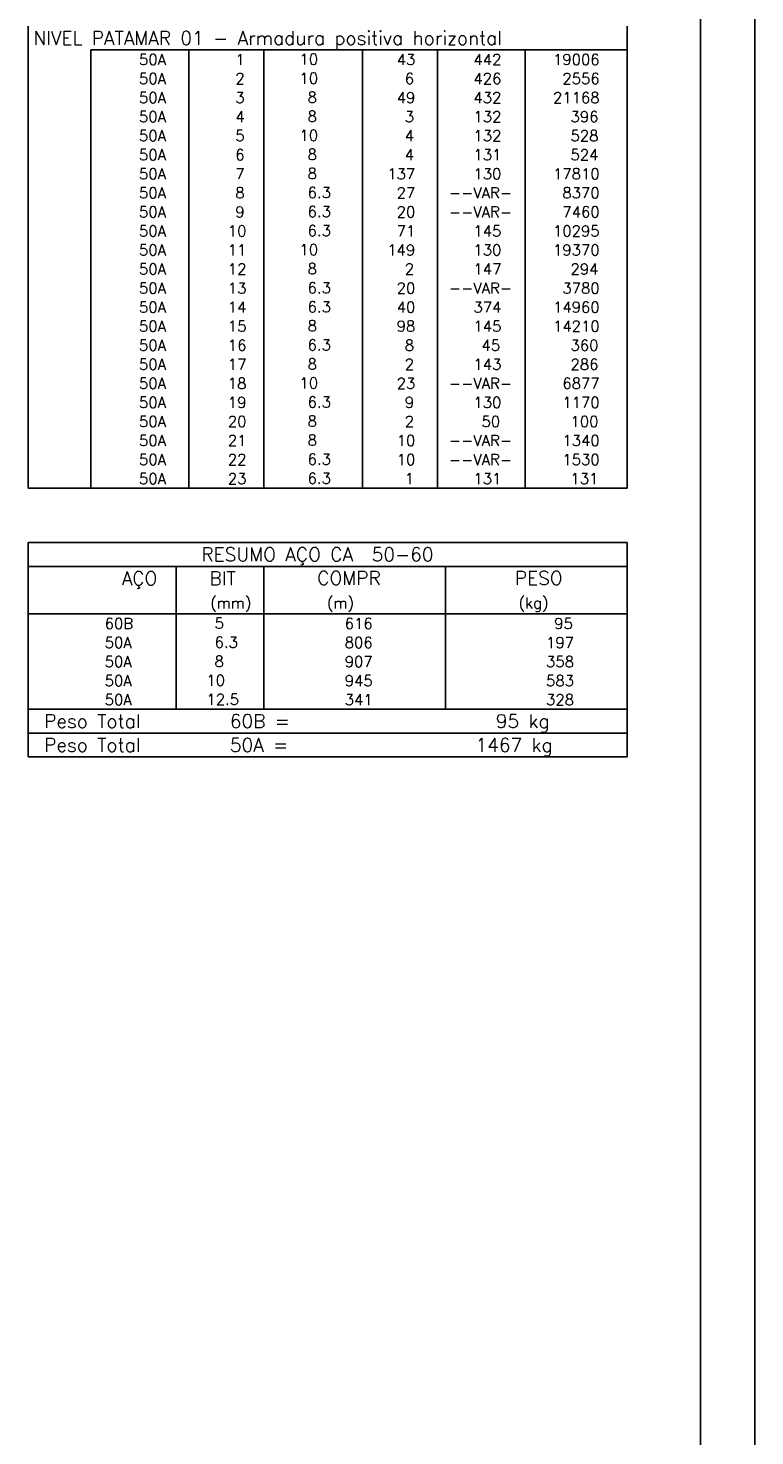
# Model space of a CAD drawing. Extents: x 0 to 119, y 0 to 84.
# Tile 12 of 14: x 106 to 119, y 30 to 56. Entities that reach past the tile are written whole.
import ezdxf

# ---------------------------------------------------------------- set-up
doc = ezdxf.new("R2010")
doc.units = 0
doc.header["$MEASUREMENT"] = 0
for name, color, linetype in [('1', 1, 'CONTINUOUS'), ('2', 2, 'CONTINUOUS'), ('8', 8, 'CONTINUOUS')]:
    doc.layers.add(name, color=color, linetype=linetype)
doc.styles.get("Standard").update_dxf_attribs({"font": 'ROMANS.SHX'})

msp = doc.modelspace()

# ---------------------------------------------------------------- linework, layer by layer
at = {"layer": '1', "linetype": 'Continuous'}
msp.add_line((118.900002, 0), (118.900002, 84.099998), dxfattribs=at)
at = {"layer": '2', "linetype": 'Continuous'}
for p, q in [((105.554202, 55.207514), (105.554202, 55.645014)), ((116.554202, 55.207514), (116.554202, 55.645014)), ((105.554202, 54.857514), (105.554202, 55.207514)), ((116.554202, 55.207514), (106.704202, 55.207514)), ((106.704202, 55.207514), (106.704202, 54.857514)), ((108.504202, 55.207514), (108.504202, 54.857514)), ((109.884202, 55.207514), (109.884202, 54.857514)), ((111.694203, 55.207514), (111.694203, 54.857514)), ((113.074203, 55.207514), (113.074203, 54.857514)), ((114.684203, 55.207514), (114.684203, 54.857514)), ((116.554202, 54.857514), (116.554202, 55.207514)), ((105.554202, 54.507514), (105.554202, 54.857514)), ((106.704202, 54.857514), (106.704202, 54.507514)), ((108.504202, 54.857514), (108.504202, 54.507514)), ((109.884202, 54.857514), (109.884202, 54.507514)), ((111.694203, 54.857514), (111.694203, 54.507514)), ((113.074203, 54.857514), (113.074203, 54.507514)), ((114.684203, 54.857514), (114.684203, 54.507514)), ((116.554202, 54.507514), (116.554202, 54.857514)), ((105.554202, 54.157514), (105.554202, 54.507514)), ((106.704202, 54.507514), (106.704202, 54.157514)), ((108.504202, 54.507514), (108.504202, 54.157514)), ((109.884202, 54.507514), (109.884202, 54.157514)), ((111.694203, 54.507514), (111.694203, 54.157514)), ((113.074203, 54.507514), (113.074203, 54.157514)), ((114.684203, 54.507514), (114.684203, 54.157514)), ((116.554202, 54.157514), (116.554202, 54.507514)), ((105.554202, 53.807514), (105.554202, 54.157514)), ((106.704202, 54.157514), (106.704202, 53.807514)), ((108.504202, 54.157514), (108.504202, 53.807514)), ((109.884202, 54.157514), (109.884202, 53.807514)), ((111.694203, 54.157514), (111.694203, 53.807514)), ((113.074203, 54.157514), (113.074203, 53.807514)), ((114.684203, 54.157514), (114.684203, 53.807514)), ((116.554202, 53.807514), (116.554202, 54.157514)), ((105.554202, 53.457514), (105.554202, 53.807514)), ((106.704202, 53.807514), (106.704202, 53.457514)), ((108.504202, 53.807514), (108.504202, 53.457514)), ((109.884202, 53.807514), (109.884202, 53.457514)), ((111.694203, 53.807514), (111.694203, 53.457514)), ((113.074203, 53.807514), (113.074203, 53.457514)), ((114.684203, 53.807514), (114.684203, 53.457514)), ((116.554202, 53.457514), (116.554202, 53.807514)), ((105.554202, 53.107515), (105.554202, 53.457514)), ((106.704202, 53.457514), (106.704202, 53.107515)), ((108.504202, 53.457514), (108.504202, 53.107515)), ((109.884202, 53.457514), (109.884202, 53.107515)), ((111.694203, 53.457514), (111.694203, 53.107515)), ((113.074203, 53.457514), (113.074203, 53.107515)), ((114.684203, 53.457514), (114.684203, 53.107515)), ((116.554202, 53.107515), (116.554202, 53.457514)), ((105.554202, 52.757515), (105.554202, 53.107515)), ((106.704202, 53.107515), (106.704202, 52.757515)), ((108.504202, 53.107515), (108.504202, 52.757515)), ((109.884202, 53.107515), (109.884202, 52.757515)), ((111.694203, 53.107515), (111.694203, 52.757515)), ((113.074203, 53.107515), (113.074203, 52.757515)), ((114.684203, 53.107515), (114.684203, 52.757515)), ((116.554202, 52.757515), (116.554202, 53.107515)), ((105.554202, 52.407515), (105.554202, 52.757515)), ((106.704202, 52.757515), (106.704202, 52.407515)), ((108.504202, 52.757515), (108.504202, 52.407515)), ((109.884202, 52.757515), (109.884202, 52.407515)), ((111.694203, 52.757515), (111.694203, 52.407515)), ((113.074203, 52.757515), (113.074203, 52.407515)), ((114.684203, 52.757515), (114.684203, 52.407515)), ((116.554202, 52.407515), (116.554202, 52.757515)), ((105.554202, 52.057515), (105.554202, 52.407515)), ((106.704202, 52.407515), (106.704202, 52.057515)), ((108.504202, 52.407515), (108.504202, 52.057515)), ((109.884202, 52.407515), (109.884202, 52.057515)), ((111.694203, 52.407515), (111.694203, 52.057515)), ((113.074203, 52.407515), (113.074203, 52.057515)), ((114.684203, 52.407515), (114.684203, 52.057515)), ((116.554202, 52.057515), (116.554202, 52.407515)), ((105.554202, 51.707515), (105.554202, 52.057515)), ((106.704202, 52.057515), (106.704202, 51.707515)), ((108.504202, 52.057515), (108.504202, 51.707515)), ((109.884202, 52.057515), (109.884202, 51.707515)), ((111.694203, 52.057515), (111.694203, 51.707515)), ((113.074203, 52.057515), (113.074203, 51.707515)), ((114.684203, 52.057515), (114.684203, 51.707515)), ((116.554202, 51.707515), (116.554202, 52.057515)), ((105.554202, 51.357515), (105.554202, 51.707515)), ((106.704202, 51.707515), (106.704202, 51.357515)), ((108.504202, 51.707515), (108.504202, 51.357515)), ((109.884202, 51.707515), (109.884202, 51.357515)), ((111.694203, 51.707515), (111.694203, 51.357515)), ((113.074203, 51.707515), (113.074203, 51.357515)), ((114.684203, 51.707515), (114.684203, 51.357515)), ((116.554202, 51.357515), (116.554202, 51.707515)), ((105.554202, 51.007515), (105.554202, 51.357515)), ((106.704202, 51.357515), (106.704202, 51.007515)), ((108.504202, 51.357515), (108.504202, 51.007515)), ((109.884202, 51.357515), (109.884202, 51.007515)), ((111.694203, 51.357515), (111.694203, 51.007515)), ((113.074203, 51.357515), (113.074203, 51.007515)), ((114.684203, 51.357515), (114.684203, 51.007515)), ((116.554202, 51.007515), (116.554202, 51.357515)), ((105.554202, 50.657515), (105.554202, 51.007515)), ((106.704202, 51.007515), (106.704202, 50.657515)), ((108.504202, 51.007515), (108.504202, 50.657515)), ((109.884202, 51.007515), (109.884202, 50.657515)), ((111.694203, 51.007515), (111.694203, 50.657515)), ((113.074203, 51.007515), (113.074203, 50.657515)), ((114.684203, 51.007515), (114.684203, 50.657515)), ((116.554202, 50.657515), (116.554202, 51.007515)), ((105.554202, 50.307515), (105.554202, 50.657515)), ((106.704202, 50.657515), (106.704202, 50.307515)), ((108.504202, 50.657515), (108.504202, 50.307515)), ((109.884202, 50.657515), (109.884202, 50.307515)), ((111.694203, 50.657515), (111.694203, 50.307515)), ((113.074203, 50.657515), (113.074203, 50.307515)), ((114.684203, 50.657515), (114.684203, 50.307515)), ((116.554202, 50.307515), (116.554202, 50.657515)), ((105.554202, 49.957515), (105.554202, 50.307515)), ((106.704202, 50.307515), (106.704202, 49.957515)), ((108.504202, 50.307515), (108.504202, 49.957515)), ((109.884202, 50.307515), (109.884202, 49.957515)), ((111.694203, 50.307515), (111.694203, 49.957515)), ((113.074203, 50.307515), (113.074203, 49.957515)), ((114.684203, 50.307515), (114.684203, 49.957515)), ((116.554202, 49.957515), (116.554202, 50.307515)), ((105.554202, 49.607516), (105.554202, 49.957515)), ((106.704202, 49.957515), (106.704202, 49.607516)), ((108.504202, 49.957515), (108.504202, 49.607516)), ((109.884202, 49.957515), (109.884202, 49.607516)), ((111.694203, 49.957515), (111.694203, 49.607516)), ((113.074203, 49.957515), (113.074203, 49.607516)), ((114.684203, 49.957515), (114.684203, 49.607516)), ((116.554202, 49.607516), (116.554202, 49.957515)), ((105.554202, 49.257516), (105.554202, 49.607516)), ((106.704202, 49.607516), (106.704202, 49.257516)), ((108.504202, 49.607516), (108.504202, 49.257516)), ((109.884202, 49.607516), (109.884202, 49.257516)), ((111.694203, 49.607516), (111.694203, 49.257516)), ((113.074203, 49.607516), (113.074203, 49.257516)), ((114.684203, 49.607516), (114.684203, 49.257516)), ((116.554202, 49.257516), (116.554202, 49.607516)), ((105.554202, 48.907516), (105.554202, 49.257516)), ((106.704202, 49.257516), (106.704202, 48.907516)), ((108.504202, 49.257516), (108.504202, 48.907516)), ((109.884202, 49.257516), (109.884202, 48.907516)), ((111.694203, 49.257516), (111.694203, 48.907516)), ((113.074203, 49.257516), (113.074203, 48.907516)), ((114.684203, 49.257516), (114.684203, 48.907516)), ((116.554202, 48.907516), (116.554202, 49.257516)), ((105.554202, 48.557516), (105.554202, 48.907516)), ((106.704202, 48.907516), (106.704202, 48.557516)), ((108.504202, 48.907516), (108.504202, 48.557516)), ((109.884202, 48.907516), (109.884202, 48.557516)), ((111.694203, 48.907516), (111.694203, 48.557516)), ((113.074203, 48.907516), (113.074203, 48.557516)), ((114.684203, 48.907516), (114.684203, 48.557516)), ((116.554202, 48.557516), (116.554202, 48.907516)), ((105.554202, 48.207516), (105.554202, 48.557516)), ((106.704202, 48.557516), (106.704202, 48.207516)), ((108.504202, 48.557516), (108.504202, 48.207516)), ((109.884202, 48.557516), (109.884202, 48.207516)), ((111.694203, 48.557516), (111.694203, 48.207516)), ((113.074203, 48.557516), (113.074203, 48.207516)), ((114.684203, 48.557516), (114.684203, 48.207516)), ((116.554202, 48.207516), (116.554202, 48.557516)), ((105.554202, 47.857516), (105.554202, 48.207516)), ((106.704202, 48.207516), (106.704202, 47.857516)), ((108.504202, 48.207516), (108.504202, 47.857516)), ((109.884202, 48.207516), (109.884202, 47.857516)), ((111.694203, 48.207516), (111.694203, 47.857516)), ((113.074203, 48.207516), (113.074203, 47.857516)), ((114.684203, 48.207516), (114.684203, 47.857516)), ((116.554202, 47.857516), (116.554202, 48.207516)), ((105.554202, 47.507516), (105.554202, 47.857516)), ((106.704202, 47.857516), (106.704202, 47.507516)), ((108.504202, 47.857516), (108.504202, 47.507516)), ((109.884202, 47.857516), (109.884202, 47.507516)), ((111.694203, 47.857516), (111.694203, 47.507516)), ((113.074203, 47.857516), (113.074203, 47.507516)), ((114.684203, 47.857516), (114.684203, 47.507516)), ((116.554202, 47.507516), (116.554202, 47.857516)), ((105.554202, 47.157516), (105.554202, 47.507516)), ((106.704202, 47.507516), (106.704202, 47.157516)), ((108.504202, 47.507516), (108.504202, 47.157516)), ((109.884202, 47.507516), (109.884202, 47.157516)), ((111.694203, 47.507516), (111.694203, 47.157516)), ((113.074203, 47.507516), (113.074203, 47.157516)), ((114.684203, 47.507516), (114.684203, 47.157516)), ((116.554202, 47.157516), (116.554202, 47.507516)), ((105.554202, 47.157516), (116.554202, 47.157516)), ((105.554202, 46.157516), (105.554202, 44.845016)), ((105.554202, 46.157516), (116.554202, 46.157516)), ((116.554202, 46.157516), (116.554202, 44.845016)), ((105.554202, 45.720016), (116.554202, 45.720016)), ((108.274202, 44.845016), (108.274202, 45.720016)), ((109.884202, 44.845016), (109.884202, 45.720016)), ((113.219202, 44.845016), (113.219202, 45.720016)), ((105.554202, 44.845016), (116.554202, 44.845016)), ((105.554202, 44.495016), (105.554202, 44.845016)), ((108.274202, 44.845016), (108.274202, 44.495016)), ((109.884202, 44.495016), (109.884202, 44.845016)), ((113.219202, 44.845016), (113.219202, 44.495016)), ((116.554202, 44.495016), (116.554202, 44.845016)), ((105.554202, 44.145015), (105.554202, 44.495016)), ((108.274202, 44.495016), (108.274202, 44.145016)), ((109.884202, 44.145015), (109.884202, 44.495016)), ((113.219202, 44.495016), (113.219202, 44.145015)), ((116.554202, 44.145015), (116.554202, 44.495016)), ((105.554202, 43.795015), (105.554202, 44.145015)), ((108.274202, 44.145015), (108.274202, 43.795016)), ((109.884202, 43.795015), (109.884202, 44.145015)), ((113.219202, 44.145015), (113.219202, 43.795015)), ((116.554202, 43.795015), (116.554202, 44.145015)), ((105.554202, 43.445015), (105.554202, 43.795015)), ((108.274202, 43.795015), (108.274202, 43.445015)), ((109.884202, 43.445015), (109.884202, 43.795015)), ((113.219202, 43.795015), (113.219202, 43.445015)), ((116.554202, 43.445015), (116.554202, 43.795015)), ((105.554202, 43.095014), (105.554202, 43.445015)), ((108.274202, 43.445015), (108.274202, 43.095015)), ((109.884202, 43.095014), (109.884202, 43.445015)), ((113.219202, 43.445015), (113.219202, 43.095014)), ((116.554202, 43.095014), (116.554202, 43.445015)), ((105.554202, 43.095014), (116.554202, 43.095014)), ((105.554202, 42.657514), (105.554202, 43.095014)), ((105.554202, 43.095014), (116.554202, 43.095014)), ((116.554202, 42.657514), (116.554202, 43.095014)), ((116.554202, 42.657514), (105.554202, 42.657514)), ((105.554202, 42.220014), (105.554202, 42.657514)), ((105.554202, 42.657514), (116.554202, 42.657514)), ((116.554202, 42.220014), (116.554202, 42.657514)), ((116.554202, 42.220014), (105.554202, 42.220014)), ((105.554202, 42.220014), (116.554202, 42.220014))]:
    msp.add_line(p, q, dxfattribs=at)
at = {"layer": '8', "linetype": 'Continuous'}
msp.add_line((117.900002, 1), (117.900002, 83.099998), dxfattribs=at)

# ---------------------------------------------------------------- texts
at = {"layer": '2', "linetype": 'Continuous'}
for s, height, p in [('NIVEL PATAMAR 01 - Armadura positiva horizontal', 0.25, (105.65, 55.301264)), ('     50A', 0.2, (106.843863, 54.932514)), ('  1', 0.2, (109.084202, 54.932514)), ('   10  ', 0.2, (110.090745, 54.938558)), ('   43', 0.2, (111.874203, 54.932514)), ('   442', 0.2, (113.284203, 54.932514)), ('  19006', 0.2, (114.917824, 54.932514)), ('     50A', 0.2, (106.843863, 54.582514)), ('  2', 0.2, (109.084202, 54.582514)), ('   10  ', 0.2, (110.090745, 54.588558)), ('    6', 0.2, (111.874203, 54.582514)), ('   426', 0.2, (113.284203, 54.582514)), ('   2556', 0.2, (114.917824, 54.582514)), ('     50A', 0.2, (106.843863, 54.232514)), ('  3', 0.2, (109.084202, 54.232514)), ('    8  ', 0.2, (110.090745, 54.238558)), ('   49', 0.2, (111.874203, 54.232514)), ('   432', 0.2, (113.284203, 54.232514)), ('  21168', 0.2, (114.917824, 54.232514)), ('     50A', 0.2, (106.843863, 53.882514)), ('  4', 0.2, (109.084202, 53.882514)), ('    8  ', 0.2, (110.090745, 53.888558)), ('    3', 0.2, (111.874203, 53.882514)), ('   132', 0.2, (113.284203, 53.882514)), ('    396', 0.2, (114.917824, 53.882514)), ('     50A', 0.2, (106.843863, 53.532514)), ('  5', 0.2, (109.084202, 53.532514)), ('   10  ', 0.2, (110.090745, 53.538558)), ('    4', 0.2, (111.874203, 53.532514)), ('   132', 0.2, (113.284203, 53.532514)), ('    528', 0.2, (114.917824, 53.532514)), ('     50A', 0.2, (106.843863, 53.182514)), ('  6', 0.2, (109.084202, 53.182514)), ('    8  ', 0.2, (110.090745, 53.188558)), ('    4', 0.2, (111.874203, 53.182514)), ('   131', 0.2, (113.284203, 53.182514)), ('    524', 0.2, (114.917824, 53.182514)), ('     50A', 0.2, (106.843863, 52.832514)), ('  7', 0.2, (109.084202, 52.832514)), ('    8  ', 0.2, (110.090745, 52.838558)), ('  137', 0.2, (111.874203, 52.832514)), ('   130', 0.2, (113.284203, 52.832514)), ('  17810', 0.2, (114.917824, 52.832514)), ('     50A', 0.2, (106.843863, 52.482515)), ('  8', 0.2, (109.084202, 52.482515)), ('    6.3', 0.2, (110.090745, 52.488559)), ('   27', 0.2, (111.874203, 52.482515)), ('--VAR-', 0.2, (113.284203, 52.482515)), ('   8370', 0.2, (114.917824, 52.482515)), ('     50A', 0.2, (106.843863, 52.132515)), ('  9', 0.2, (109.084202, 52.132515)), ('    6.3', 0.2, (110.090745, 52.138559)), ('   20', 0.2, (111.874203, 52.132515)), ('--VAR-', 0.2, (113.284203, 52.132515)), ('   7460', 0.2, (114.917824, 52.132515)), ('    6.3', 0.2, (110.090745, 51.788559)), ('     50A', 0.2, (106.843863, 51.782515)), (' 10', 0.2, (109.084202, 51.782515)), ('   71', 0.2, (111.874203, 51.782515)), ('   145', 0.2, (113.284203, 51.782515)), ('  10295', 0.2, (114.917824, 51.782515)), ('     50A', 0.2, (106.843863, 51.432515)), (' 11', 0.2, (109.084202, 51.432515)), ('   10  ', 0.2, (110.090745, 51.438559)), ('  149', 0.2, (111.874203, 51.432515)), ('   130', 0.2, (113.284203, 51.432515)), ('  19370', 0.2, (114.917824, 51.432515)), ('     50A', 0.2, (106.843863, 51.082515)), (' 12', 0.2, (109.084202, 51.082515)), ('    8  ', 0.2, (110.090745, 51.088559)), ('    2', 0.2, (111.874203, 51.082515)), ('   147', 0.2, (113.284203, 51.082515)), ('    294', 0.2, (114.917824, 51.082515)), ('     50A', 0.2, (106.843863, 50.732515)), (' 13', 0.2, (109.084202, 50.732515)), ('    6.3', 0.2, (110.090745, 50.738559)), ('   20', 0.2, (111.874203, 50.732515)), ('--VAR-', 0.2, (113.284203, 50.732515)), ('   3780', 0.2, (114.917824, 50.732515)), ('     50A', 0.2, (106.843863, 50.382515)), (' 14', 0.2, (109.084202, 50.382515)), ('    6.3', 0.2, (110.090745, 50.388559)), ('   40', 0.2, (111.874203, 50.382515)), ('   374', 0.2, (113.284203, 50.382515)), ('  14960', 0.2, (114.917824, 50.382515)), ('     50A', 0.2, (106.843863, 50.032515)), (' 15', 0.2, (109.084202, 50.032515)), ('    8  ', 0.2, (110.090745, 50.038559)), ('   98', 0.2, (111.874203, 50.032515)), ('   145', 0.2, (113.284203, 50.032515)), ('  14210', 0.2, (114.917824, 50.032515)), ('     50A', 0.2, (106.843863, 49.682515)), (' 16', 0.2, (109.084202, 49.682515)), ('    6.3', 0.2, (110.090745, 49.688559)), ('    8', 0.2, (111.874203, 49.682515)), ('    45', 0.2, (113.284203, 49.682515)), ('    360', 0.2, (114.917824, 49.682515)), ('     50A', 0.2, (106.843863, 49.332515)), (' 17', 0.2, (109.084202, 49.332515)), ('    8  ', 0.2, (110.090745, 49.338559)), ('    2', 0.2, (111.874203, 49.332515)), ('   143', 0.2, (113.284203, 49.332515)), ('    286', 0.2, (114.917824, 49.332515)), ('     50A', 0.2, (106.843863, 48.982516)), (' 18', 0.2, (109.084202, 48.982516)), ('   10  ', 0.2, (110.090745, 48.988559)), ('   23', 0.2, (111.874203, 48.982516)), ('--VAR-', 0.2, (113.284203, 48.982516)), ('   6877', 0.2, (114.917824, 48.982516)), ('     50A', 0.2, (106.843863, 48.632516)), (' 19', 0.2, (109.084202, 48.632516)), ('    6.3', 0.2, (110.090745, 48.63856)), ('    9', 0.2, (111.874203, 48.632516)), ('   130', 0.2, (113.284203, 48.632516)), ('   1170', 0.2, (114.917824, 48.632516)), ('     50A', 0.2, (106.843863, 48.282516)), (' 20', 0.2, (109.084202, 48.282516)), ('    8  ', 0.2, (110.090745, 48.28856)), ('    2', 0.2, (111.874203, 48.282516)), ('    50', 0.2, (113.284203, 48.282516)), ('    100', 0.2, (114.917824, 48.282516)), ('     50A', 0.2, (106.843863, 47.932516)), (' 21', 0.2, (109.084202, 47.932516)), ('    8  ', 0.2, (110.090745, 47.93856)), ('   10', 0.2, (111.874203, 47.932516)), ('--VAR-', 0.2, (113.284203, 47.932516)), ('   1340', 0.2, (114.917824, 47.932516)), ('     50A', 0.2, (106.843863, 47.582516)), (' 22', 0.2, (109.084202, 47.582516)), ('    6.3', 0.2, (110.090745, 47.58856)), ('   10', 0.2, (111.874203, 47.582516)), ('--VAR-', 0.2, (113.284203, 47.582516)), ('   1530', 0.2, (114.917824, 47.582516)), ('     50A', 0.2, (106.843863, 47.232516)), (' 23', 0.2, (109.084202, 47.232516)), ('    6.3', 0.2, (110.090745, 47.23856)), ('    1', 0.2, (111.874203, 47.232516)), ('   131', 0.2, (113.284203, 47.232516)), ('    131', 0.2, (114.917824, 47.232516)), ('RESUMO AÇO CA  50-60', 0.25, (108.7347, 45.813766)), ('AÇO', 0.25, (107.273783, 45.376266)), ('BIT', 0.25, (108.884202, 45.376266)), ('COMPR', 0.25, (110.863043, 45.379867)), ('PESO', 0.25, (114.492042, 45.379867)), ('(mm)', 0.2, (108.898064, 44.948766)), ('(m)', 0.2, (111.040349, 44.948766)), ('(kg)', 0.2, (114.560645, 44.948766)), ('     60B', 0.2, (106.213863, 44.570016)), ('    5  ', 0.2, (108.380745, 44.57606)), ('     616', 0.2, (110.62186, 44.570017)), ('     95', 0.2, (114.469468, 44.570017)), ('     50A', 0.2, (106.213863, 44.220016)), ('    6.3', 0.2, (108.380745, 44.22606)), ('     806', 0.2, (110.62186, 44.220016)), ('    197', 0.2, (114.469468, 44.220016)), ('     50A', 0.2, (106.213863, 43.870015)), ('    8  ', 0.2, (108.380745, 43.876059)), ('     907', 0.2, (110.62186, 43.870016)), ('    358', 0.2, (114.469468, 43.870016)), ('     50A', 0.2, (106.213863, 43.520015)), ('   10  ', 0.2, (108.380745, 43.526059)), ('     945', 0.2, (110.62186, 43.520015)), ('    583', 0.2, (114.469468, 43.520015)), ('     50A', 0.2, (106.213863, 43.170015)), ('   12.5', 0.2, (108.380745, 43.176059)), ('     341', 0.2, (110.62186, 43.170015)), ('    328', 0.2, (114.469468, 43.170015)), ('Peso Total        60B =', 0.25, (105.847031, 42.751264)), ('     95 kg', 0.25, (113.211207, 42.751264)), ('Peso Total        50A =', 0.25, (105.847031, 42.313764)), ('   1467 kg', 0.25, (113.211207, 42.313764))]:
    msp.add_text(s, height=height, dxfattribs=at).set_placement(p)

doc.saveas('drawing.dxf')
